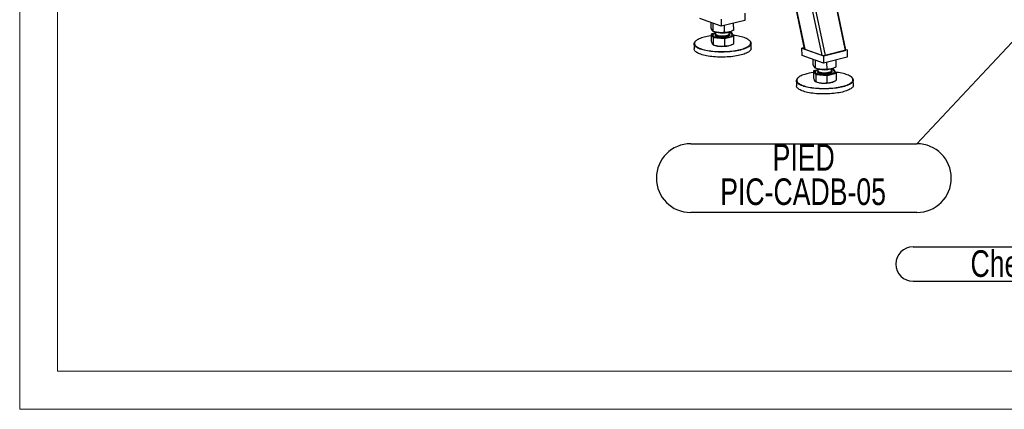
# Model space of a CAD drawing. Header units: millimetres. Extents: x 0 to 841, y 0 to 594.
# Tile 1 of 177: x 0 to 130, y 0 to 51. Entities that reach past the tile are written whole.
import ezdxf

# ---------------------------------------------------------------- set-up
doc = ezdxf.new("R2010")
doc.units = ezdxf.units.MM
doc.layers.add('NOTES', color=6, linetype='Continuous')
doc.layers.add('TRAIT-FORT', color=4, linetype='Continuous', lineweight=25)
doc.styles.add('SLDTEXTSTYLE1', font='TXT', dxfattribs={"width": 0.75})
doc.dimstyles.new('SLDDIMSTYLE2', dxfattribs={"dimtxt": 0.18, "dimasz": 1, "dimexe": 0, "dimexo": 0.0625, "dimgap": 0, "dimtad": 0, "dimtih": 1, "dimtoh": 1, "dimdec": 0, "dimrnd": 1e-09, "dimzin": 0, "dimdsep": 46, "dimtxsty": 'Standard', "dimblk1": 'DOT', "dimblk2": 'DOT', "dimsah": 1, "dimcen": 0.09, "dimadec": 0, "dimazin": 0, "dimtfac": 1, "dimtdec": 0, "dimtofl": 0, "dimtmove": 0, "dimatfit": 3, "dimldrblk": 'DOT', "dimfxl": 1, "dimfrac": 2, "dimtolj": 1, "dimtzin": 0, "dimarcsym": 0})

# ---------------------------------------------------------------- blocks, each defined once
blk = doc.blocks.new('SW_NOTE_10')
at = {"layer": 'NOTES', "color": 0}
for p, q in [((-29.81, 0), (0, 0)), ((0, -9.06), (-29.81, -9.06))]:
    blk.add_line(p, q, dxfattribs=at)
for centre, start, end in [((-29.81, -4.53), 90, 270), ((0, -4.53), 270, 90)]:
    blk.add_arc(centre, 4.53, start, end, dxfattribs=at)
at = {"layer": 'NOTES', "color": 0, "char_height": 3.5, "attachment_point": 2, "style": 'SLDTEXTSTYLE1'}
for s, insert in [('PIED', (-14.92, -0.05)), ('PIC-CADB-05', (-15, -4.57))]:
    blk.add_mtext(s, dxfattribs=dict(at, insert=insert))
blk = doc.blocks.new('_Dot')
at = {"color": 0, "linetype": 'ByBlock', "lineweight": -2}
blk.add_line((-0.5, 0), (-1, 0), dxfattribs=at)
at = {"color": 0, "linetype": 'ByBlock', "const_width": 0.5}
blk.add_lwpolyline([(-0.25, 0, 1), (0.25, 0, 1)], format="xyb", close=True, dxfattribs=at)
blk = doc.blocks.new('SW_NOTE_14')
at = {"layer": 'NOTES', "color": 0}
for p, q in [((-63.27, 2.31), (-2.26, 2.31)), ((-2.26, -2.22), (-63.27, -2.22))]:
    blk.add_line(p, q, dxfattribs=at)
for centre, start, end in [((-63.27, 0.05), 90, 270), ((-2.26, 0.05), 270, 90)]:
    blk.add_arc(centre, 2.26, start, end, dxfattribs=at)
at = {"layer": 'NOTES', "color": 0, "insert": (-32.88, 1.87), "char_height": 3.5, "attachment_point": 2, "style": 'SLDTEXTSTYLE1'}
blk.add_mtext('Cheville HSA M16x137 HILTI', dxfattribs=at)

msp = doc.modelspace()

# ---------------------------------------------------------------- linework, layer by layer
at = {"color": 7, "linetype": 'Continuous', "lineweight": 18}
for p, q in [((0, 594), (0, 0)), ((5, 589), (5, 5)), ((836, 5), (5, 5)), ((841, 0), (0, 0))]:
    msp.add_line(p, q, dxfattribs=at)
at = {"layer": 'TRAIT-FORT', "color": 4, "linetype": 'Continuous', "lineweight": 25}
for p, q in [((99.398, 76.775), (105.695, 46.61)), ((99.805, 76.877), (106.127, 46.598)), ((102.454, 77.54), (108.776, 47.26)), ((108.883, 47.336), (102.571, 77.569)), ((97.458, 76.14), (103.455, 47.417)), ((97.51, 75.599), (103.383, 47.471)), ((95.552, 52.161), (95.563, 51.207)), ((92.447, 50.427), (89.626, 51.442)), ((91.122, 50.216), (91.114, 50.907)), ((91.384, 49.752), (91.372, 50.814)), ((92.436, 51.382), (92.447, 50.427)), ((95.563, 51.207), (92.447, 50.427)), ((94.096, 49.916), (94.086, 50.837)), ((91.715, 49.562), (91.131, 49.412)), ((91.131, 49.412), (91.393, 48.949)), ((91.131, 49.412), (91.142, 48.465)), ((91.691, 49.669), (91.812, 49.641)), ((91.714, 49.664), (91.717, 49.413)), ((92.871, 49.602), (92.861, 50.531)), ((93.415, 49.659), (93.488, 49.678)), ((93.516, 49.433), (93.513, 49.687)), ((93.843, 49.576), (93.514, 49.609)), ((94.106, 49.112), (93.843, 49.576)), ((88.881, 48.108), (88.889, 47.439)), ((89.111, 48.502), (89.064, 48.458)), ((91.341, 49.257), (91.341, 49.248)), ((91.37, 48.011), (91.476, 47.964)), ((91.393, 48.949), (92.881, 48.799)), ((91.393, 48.949), (91.404, 48.002)), ((92.881, 48.799), (94.106, 49.112)), ((92.881, 48.799), (92.892, 47.852)), ((93.79, 47.99), (93.85, 48.019)), ((93.896, 49.277), (93.896, 49.287)), ((94.117, 48.165), (94.106, 49.112)), ((96.189, 48.54), (96.142, 48.582)), ((96.388, 47.525), (96.381, 48.193)), ((103.353, 47.613), (103.091, 47.548)), ((103.102, 46.593), (103.091, 47.548)), ((103.091, 47.548), (105.912, 46.532)), ((103.455, 47.417), (105.695, 46.61)), ((109.028, 47.312), (105.912, 46.532)), ((106.127, 46.598), (108.776, 47.26)), ((108.877, 47.366), (109.028, 47.312)), ((109.028, 47.312), (109.039, 46.357)), ((105.923, 45.578), (103.102, 46.593)), ((104.583, 45.354), (104.574, 46.063)), ((104.889, 44.893), (104.877, 45.954)), ((105.912, 46.532), (105.923, 45.578)), ((109.039, 46.357), (105.923, 45.578)), ((106.391, 44.756), (106.38, 45.693)), ((107.587, 45.08), (107.576, 45.992)), ((105.191, 44.713), (104.592, 44.551)), ((104.592, 44.551), (104.898, 44.09)), ((104.592, 44.551), (104.603, 43.603)), ((104.816, 44.408), (104.816, 44.399)), ((105.157, 44.822), (105.288, 44.792)), ((105.189, 44.815), (105.192, 44.564)), ((106.4, 43.953), (107.596, 44.276)), ((106.891, 44.81), (106.963, 44.829)), ((106.992, 44.584), (106.989, 44.838)), ((107.29, 44.737), (106.99, 44.764)), ((107.596, 44.276), (107.29, 44.737)), ((107.372, 44.428), (107.372, 44.437)), ((107.596, 44.276), (107.607, 43.329)), ((102.357, 43.258), (102.365, 42.59)), ((102.587, 43.653), (102.54, 43.609)), ((104.863, 43.155), (104.952, 43.114)), ((104.898, 44.09), (106.4, 43.953)), ((104.898, 44.09), (104.909, 43.143)), ((106.411, 43.005), (106.4, 43.953)), ((107.266, 43.141), (107.314, 43.164)), ((109.665, 43.691), (109.617, 43.733)), ((109.864, 42.676), (109.856, 43.344))]:
    msp.add_line(p, q, dxfattribs=at)
at = {"layer": 'TRAIT-FORT', "color": 4, "linetype": 'Continuous', "lineweight": 25, "flags": 128}
for points in [[(91.715, 49.532), (91.677, 49.52), (91.581, 49.484), (91.5, 49.445), (91.435, 49.403), (91.386, 49.36), (91.355, 49.316), (91.341, 49.271), (91.346, 49.226), (91.368, 49.181), (91.407, 49.138), (91.463, 49.097), (91.537, 49.058), (91.625, 49.022), (91.726, 48.99), (91.841, 48.962), (91.966, 48.938), (92.101, 48.919), (92.243, 48.904), (92.39, 48.895), (92.54, 48.891), (92.691, 48.893), (92.841, 48.9), (92.989, 48.912), (93.131, 48.929), (93.266, 48.951), (93.391, 48.977), (93.506, 49.008), (93.609, 49.042), (93.697, 49.08), (93.77, 49.12), (93.828, 49.162), (93.868, 49.206), (93.891, 49.251), (93.895, 49.296), (93.882, 49.341), (93.851, 49.384), (93.803, 49.427), (93.738, 49.467), (93.658, 49.504), (93.563, 49.538), (93.515, 49.553)], [(91.717, 49.413), (91.717, 49.407), (91.729, 49.369), (91.758, 49.334), (91.804, 49.299), (91.866, 49.267), (91.942, 49.238), (92.032, 49.213), (92.133, 49.192), (92.243, 49.175), (92.361, 49.163), (92.484, 49.157), (92.609, 49.155), (92.734, 49.159), (92.857, 49.167), (92.976, 49.181), (93.087, 49.199), (93.189, 49.222), (93.28, 49.249), (93.358, 49.279), (93.422, 49.312), (93.47, 49.347), (93.501, 49.384), (93.516, 49.421), (93.516, 49.433)], [(91.718, 49.3), (91.719, 49.294), (91.736, 49.257), (91.769, 49.221), (91.82, 49.188), (91.885, 49.156), (91.965, 49.128), (92.057, 49.104), (92.161, 49.084), (92.273, 49.069), (92.392, 49.058), (92.516, 49.052), (92.641, 49.052), (92.766, 49.057), (92.888, 49.067), (93.005, 49.082), (93.115, 49.101), (93.214, 49.125), (93.302, 49.153), (93.377, 49.184), (93.437, 49.217), (93.481, 49.253), (93.508, 49.289), (93.517, 49.32)], [(88.995, 47.84), (88.94, 47.914), (88.903, 47.99), (88.884, 48.067), (88.883, 48.144), (88.9, 48.221), (88.934, 48.298), (88.986, 48.374), (89.055, 48.449), (89.064, 48.458)], [(91.134, 49.19), (91.066, 49.181), (90.838, 49.144), (90.619, 49.102), (90.41, 49.056), (90.211, 49.007), (90.024, 48.953), (89.848, 48.896), (89.687, 48.835), (89.539, 48.771), (89.406, 48.705), (89.289, 48.636), (89.187, 48.566), (89.102, 48.493), (89.033, 48.419), (88.983, 48.344), (88.949, 48.268), (88.933, 48.192), (88.933, 48.116), (88.952, 48.04), (88.989, 47.965), (89.043, 47.892)], [(96.189, 48.54), (96.234, 48.498), (96.297, 48.424), (96.343, 48.349), (96.371, 48.272), (96.381, 48.195), (96.373, 48.118), (96.348, 48.041), (96.305, 47.965), (96.244, 47.889), (96.166, 47.815), (96.071, 47.742), (95.96, 47.671), (95.833, 47.603), (95.691, 47.537), (95.534, 47.474), (95.364, 47.414), (95.18, 47.358), (94.984, 47.305), (94.777, 47.257), (94.56, 47.213), (94.333, 47.173), (94.099, 47.138), (93.857, 47.108), (93.61, 47.082), (93.358, 47.062), (93.102, 47.047), (92.844, 47.037), (92.585, 47.033), (92.327, 47.034), (92.07, 47.04), (91.815, 47.052), (91.565, 47.068), (91.319, 47.09), (91.08, 47.117), (90.848, 47.149), (90.625, 47.186), (90.411, 47.227), (90.208, 47.273), (90.016, 47.322), (89.837, 47.376), (89.671, 47.434), (89.52, 47.495), (89.383, 47.559), (89.261, 47.625), (89.155, 47.695), (89.067, 47.766), (88.995, 47.84), (88.995, 47.84)], [(89.043, 47.892), (89.114, 47.819), (89.201, 47.749), (89.305, 47.68), (89.425, 47.614), (89.56, 47.551), (89.71, 47.491), (89.874, 47.434), (90.051, 47.381), (90.24, 47.332), (90.44, 47.287), (90.651, 47.246), (90.871, 47.21), (91.1, 47.179), (91.336, 47.152), (91.579, 47.13), (91.826, 47.114), (92.077, 47.103), (92.331, 47.097), (92.586, 47.096), (92.841, 47.1), (93.095, 47.11), (93.347, 47.124), (93.596, 47.144), (93.84, 47.169), (94.079, 47.199), (94.31, 47.234), (94.533, 47.273), (94.748, 47.317), (94.952, 47.364), (95.145, 47.416), (95.327, 47.472), (95.495, 47.531), (95.65, 47.593), (95.79, 47.658), (95.915, 47.725), (96.025, 47.795), (96.118, 47.867), (96.195, 47.94), (96.255, 48.015), (96.298, 48.09), (96.323, 48.166), (96.33, 48.243), (96.32, 48.318), (96.292, 48.394), (96.247, 48.468), (96.185, 48.541), (96.105, 48.613), (96.01, 48.682), (95.898, 48.75), (95.77, 48.814), (95.628, 48.876), (95.471, 48.934), (95.3, 48.989), (95.117, 49.04), (94.923, 49.087), (94.716, 49.13), (94.501, 49.169), (94.276, 49.202), (94.044, 49.231), (94.038, 49.232)], [(91.341, 49.248), (91.346, 49.216), (91.368, 49.172), (91.407, 49.129), (91.464, 49.087), (91.537, 49.049), (91.625, 49.013), (91.727, 48.981), (91.841, 48.952), (91.967, 48.928), (92.101, 48.909), (92.243, 48.895), (92.39, 48.886), (92.54, 48.882), (92.691, 48.883), (92.842, 48.89), (92.989, 48.902), (93.131, 48.919), (93.266, 48.941), (93.391, 48.968), (93.506, 48.998), (93.609, 49.032), (93.697, 49.07), (93.77, 49.11), (93.828, 49.153), (93.868, 49.196), (93.891, 49.241), (93.896, 49.277)], [(96.388, 47.525), (96.387, 47.489), (96.37, 47.412), (96.336, 47.335), (96.284, 47.259), (96.215, 47.184), (96.129, 47.11), (96.026, 47.038), (95.906, 46.969), (95.772, 46.901), (95.622, 46.837), (95.458, 46.775), (95.281, 46.717), (95.091, 46.663), (94.889, 46.612), (94.677, 46.566), (94.455, 46.524), (94.224, 46.487), (93.986, 46.454), (93.742, 46.426), (93.492, 46.404), (93.238, 46.386), (92.981, 46.374), (92.723, 46.366), (92.464, 46.365), (92.206, 46.368), (91.95, 46.377), (91.697, 46.391), (91.449, 46.41), (91.207, 46.435), (90.971, 46.464), (90.743, 46.499), (90.524, 46.538), (90.316, 46.581), (90.118, 46.629), (89.933, 46.681), (89.76, 46.736), (89.601, 46.796), (89.457, 46.858), (89.328, 46.923), (89.214, 46.992), (89.117, 47.062), (89.037, 47.134), (88.973, 47.209), (88.927, 47.284), (88.899, 47.36), (88.889, 47.437), (88.889, 47.439)], [(103.455, 44.09), (103.283, 44.032), (103.125, 43.971), (102.981, 43.906), (102.852, 43.839), (102.738, 43.77), (102.641, 43.699), (102.56, 43.626), (102.495, 43.551), (102.448, 43.476), (102.419, 43.4), (102.406, 43.324), (102.412, 43.248), (102.436, 43.173), (102.476, 43.098), (102.534, 43.025), (102.609, 42.953), (102.701, 42.883), (102.809, 42.815), (102.932, 42.749), (103.071, 42.687), (103.225, 42.628), (103.391, 42.572), (103.571, 42.52), (103.763, 42.472), (103.966, 42.428), (104.18, 42.388), (104.402, 42.353), (104.633, 42.323), (104.87, 42.297), (105.114, 42.277), (105.362, 42.262), (105.614, 42.252), (105.868, 42.247), (106.123, 42.247), (106.379, 42.253), (106.633, 42.264), (106.884, 42.28), (107.132, 42.301), (107.374, 42.327), (107.611, 42.358), (107.841, 42.394), (108.062, 42.434), (108.274, 42.479), (108.476, 42.527), (108.666, 42.58), (108.844, 42.636), (109.01, 42.696), (109.161, 42.759), (109.297, 42.825), (109.419, 42.893), (109.525, 42.963), (109.614, 43.036), (109.687, 43.109), (109.743, 43.184), (109.781, 43.26), (109.802, 43.336), (109.805, 43.412), (109.79, 43.488), (109.759, 43.563), (109.709, 43.637), (109.643, 43.71), (109.559, 43.781), (109.459, 43.85), (109.343, 43.916), (109.212, 43.98), (109.066, 44.041), (108.906, 44.099), (108.733, 44.153), (108.546, 44.203), (108.349, 44.249), (108.141, 44.291), (107.923, 44.328), (107.696, 44.361), (107.526, 44.381)], [(105.191, 44.683), (105.113, 44.656), (105.022, 44.619), (104.948, 44.579), (104.889, 44.537), (104.847, 44.493), (104.823, 44.448), (104.816, 44.403), (104.828, 44.358), (104.857, 44.314), (104.904, 44.272), (104.967, 44.232), (105.046, 44.194), (105.14, 44.16), (105.247, 44.129), (105.366, 44.102), (105.496, 44.08), (105.633, 44.063), (105.778, 44.051), (105.926, 44.044), (106.077, 44.042), (106.228, 44.046), (106.378, 44.055), (106.523, 44.069), (106.662, 44.088), (106.793, 44.112), (106.915, 44.14), (107.025, 44.172), (107.122, 44.208), (107.204, 44.246), (107.271, 44.288), (107.322, 44.331), (107.355, 44.375), (107.37, 44.42), (107.368, 44.465), (107.348, 44.509), (107.348, 44.509)], [(104.816, 44.399), (104.816, 44.394), (104.828, 44.349), (104.857, 44.305), (104.904, 44.262), (104.967, 44.222), (105.046, 44.185), (105.14, 44.15), (105.247, 44.119), (105.366, 44.093), (105.496, 44.071), (105.633, 44.054), (105.778, 44.041), (105.926, 44.034), (106.077, 44.033), (106.228, 44.036), (106.378, 44.045), (106.523, 44.059), (106.662, 44.078), (106.794, 44.102), (106.915, 44.13), (107.025, 44.162), (107.122, 44.198), (107.205, 44.237), (107.271, 44.278), (107.322, 44.321), (107.355, 44.365), (107.37, 44.41), (107.372, 44.428)], [(105.192, 44.564), (105.199, 44.531), (105.224, 44.495), (105.265, 44.46), (105.322, 44.427), (105.394, 44.397), (105.48, 44.371), (105.578, 44.349), (105.685, 44.331), (105.801, 44.317), (105.923, 44.309), (106.047, 44.306), (106.173, 44.308), (106.297, 44.315), (106.416, 44.327), (106.53, 44.344), (106.636, 44.366), (106.73, 44.391), (106.812, 44.42), (106.88, 44.453), (106.933, 44.487), (106.969, 44.523), (106.989, 44.561), (106.992, 44.584)], [(105.209, 44.512), (105.2, 44.493), (105.193, 44.456), (105.205, 44.419), (105.233, 44.383), (105.278, 44.348), (105.34, 44.316), (105.415, 44.287), (105.505, 44.262), (105.605, 44.24), (105.715, 44.223), (105.832, 44.211), (105.955, 44.204), (106.079, 44.202), (106.205, 44.206), (106.328, 44.214), (106.447, 44.228), (106.559, 44.246), (106.661, 44.269), (106.753, 44.295), (106.832, 44.325), (106.896, 44.358), (106.945, 44.393), (106.977, 44.429), (106.992, 44.467), (106.99, 44.504), (106.976, 44.532)], [(107.348, 44.509), (107.31, 44.553), (107.254, 44.594), (107.183, 44.633), (107.097, 44.669), (106.996, 44.702), (106.991, 44.703)], [(109.665, 43.691), (109.691, 43.667), (109.758, 43.593), (109.809, 43.518), (109.841, 43.442), (109.856, 43.365), (109.852, 43.288), (109.831, 43.211), (109.792, 43.134), (109.736, 43.058), (109.662, 42.984), (109.572, 42.91), (109.464, 42.839), (109.341, 42.77), (109.203, 42.703), (109.049, 42.64), (108.882, 42.579), (108.701, 42.522), (108.508, 42.469), (108.304, 42.419), (108.089, 42.374), (107.865, 42.333), (107.632, 42.297), (107.392, 42.265), (107.146, 42.239), (106.895, 42.218), (106.64, 42.201), (106.383, 42.19), (106.124, 42.184), (105.865, 42.184), (105.608, 42.189), (105.353, 42.199), (105.101, 42.215), (104.854, 42.235), (104.614, 42.261), (104.38, 42.292), (104.154, 42.327), (103.938, 42.367), (103.732, 42.412), (103.537, 42.461), (103.355, 42.514), (103.186, 42.57), (103.031, 42.63), (102.89, 42.694), (102.765, 42.76), (102.655, 42.829), (102.562, 42.9), (102.486, 42.972), (102.428, 43.047), (102.386, 43.123), (102.363, 43.199), (102.357, 43.276), (102.37, 43.353), (102.4, 43.43), (102.447, 43.506), (102.512, 43.582), (102.54, 43.609)], [(108.801, 41.882), (108.614, 41.827), (108.415, 41.775), (108.206, 41.728), (107.986, 41.685), (107.757, 41.646), (107.521, 41.612), (107.278, 41.583), (107.029, 41.559), (106.776, 41.54), (106.52, 41.527), (106.261, 41.518), (106.003, 41.515), (105.744, 41.518), (105.488, 41.525), (105.234, 41.538), (104.985, 41.556), (104.741, 41.579), (104.503, 41.608), (104.274, 41.641), (104.052, 41.679), (103.841, 41.721), (103.641, 41.768), (103.453, 41.818), (103.276, 41.873), (103.114, 41.932), (102.966, 41.993), (102.833, 42.058), (102.716, 42.126), (102.615, 42.195), (102.53, 42.268), (102.463, 42.341), (102.412, 42.416), (102.38, 42.493), (102.365, 42.569), (102.365, 42.59)], [(109.864, 42.676), (109.864, 42.658), (109.851, 42.581), (109.822, 42.504), (109.774, 42.428), (109.709, 42.353), (109.627, 42.278), (109.527, 42.206), (109.413, 42.136), (109.282, 42.068), (109.135, 42.003), (108.975, 41.941), (108.801, 41.882)]]:
    msp.add_lwpolyline(points, dxfattribs=at)
at = {"layer": 'TRAIT-FORT', "color": 4, "linetype": 'Continuous', "lineweight": 25}
for centre, radius, start, end in [((92.561, 53.177), 3.614, 258.04792, 274.09555), ((92.66, 52.731), 3.163, 272.88928, 283.81705), ((92.303, 50.029), 2.225, 248.18178, 266.02546), ((92.584, 51.887), 4.1, 263.91935, 282.98972), ((93.151, 49.37), 1.521, 283.47831, 294.84417), ((105.598, 37.017), 7.39, 97.80647, 106.85237), ((106.049, 48.398), 3.686, 258.08965, 283.21347), ((105.802, 45.264), 2.311, 248.42695, 266.52212), ((106.061, 46.98), 4.043, 264.32807, 283.57845), ((106.652, 44.459), 1.454, 284.2714, 294.96083)]:
    msp.add_arc(centre, radius, start, end, dxfattribs=at)
for centre, start_param, end_param in [((103.688, 47.475), 3.2057783, 3.8451028), ((108.578, 47.331), 5.4158991, 6.3473709), ((105.929, 46.669), 3.8451028, 5.4158991)]:
    msp.add_ellipse(centre, major_axis=(0.306, -0.001), ratio=0.3007342, start_param=start_param, end_param=end_param, dxfattribs=at)
for points, knots in [([(91.384, 49.752), (91.367, 49.765), (91.334, 49.788), (91.285, 49.848), (91.243, 49.92), (91.202, 50.005), (91.163, 50.1), (91.136, 50.176), (91.122, 50.216)], [0, 0, 0, 0, 0.202031, 0.3828103, 0.5552649, 0.6932779, 0.838858, 1, 1, 1, 1]), ([(92.871, 49.602), (92.772, 49.594), (92.585, 49.577), (92.309, 49.579), (92.063, 49.6), (91.835, 49.636), (91.614, 49.685), (91.463, 49.729), (91.384, 49.752)], [0, 0, 0, 0, 0.2019551, 0.3828677, 0.5554065, 0.6931581, 0.8389487, 1, 1, 1, 1]), ([(92.286, 49.003), (92.233, 49.01), (92.123, 49.023), (91.975, 49.055), (91.847, 49.095), (91.747, 49.145), (91.696, 49.19), (91.674, 49.228), (91.664, 49.265), (91.675, 49.311), (91.711, 49.345), (91.728, 49.362)], [0, 0, 0, 0, 0.11671838, 0.24000795, 0.36870603, 0.50012561, 0.63110949, 0.69549555, 0.76017207, 0.88337932, 1, 1, 1, 1]), ([(93.495, 49.388), (93.514, 49.373), (93.544, 49.35), (93.562, 49.316), (93.572, 49.279), (93.559, 49.233), (93.513, 49.182), (93.436, 49.133), (93.326, 49.088), (93.184, 49.048), (93.015, 49.017), (92.86, 49), (92.732, 48.992), (92.668, 48.99), (92.636, 48.989)], [0, 0, 0, 0, 0.0849396, 0.1371305, 0.1895567, 0.2894276, 0.3839594, 0.4784276, 0.5784656, 0.6826719, 0.7891257, 0.8955795, 0.9477703, 1, 1, 1, 1]), ([(94.096, 49.916), (94.015, 49.876), (93.861, 49.801), (93.633, 49.717), (93.431, 49.661), (93.243, 49.627), (93.061, 49.607), (92.937, 49.604), (92.871, 49.602)], [0, 0, 0, 0, 0.2020414, 0.3826841, 0.555341, 0.693018, 0.8388842, 1, 1, 1, 1]), ([(91.142, 48.465), (91.164, 48.396), (91.196, 48.291), (91.241, 48.181), (91.263, 48.138), (91.274, 48.116)], [0, 0, 0, 0, 0.4949388, 0.7476958, 1, 1, 1, 1]), ([(91.274, 48.116), (91.296, 48.083), (91.341, 48.017), (91.383, 48.007), (91.404, 48.002)], [0, 0, 0, 0, 0.494912, 1, 1, 1, 1]), ([(92.636, 48.989), (92.575, 48.989), (92.455, 48.989), (92.341, 48.999), (92.286, 49.003)], [0, 0, 0, 0, 0.5145705, 1, 1, 1, 1]), ([(93.505, 47.891), (93.608, 47.924), (93.815, 47.989), (94.015, 48.106), (94.117, 48.165)], [0, 0, 0, 0, 0.4944489, 1, 1, 1, 1]), ([(91.404, 48.002), (91.525, 47.958), (91.708, 47.891), (91.959, 47.834), (92.086, 47.818), (92.149, 47.809)], [0, 0, 0, 0, 0.4956857, 0.7476617, 1, 1, 1, 1]), ([(92.149, 47.809), (92.274, 47.803), (92.526, 47.789), (92.769, 47.831), (92.892, 47.852)], [0, 0, 0, 0, 0.4940789, 1, 1, 1, 1]), ([(92.892, 47.852), (92.992, 47.845), (93.142, 47.835), (93.348, 47.856), (93.453, 47.88), (93.505, 47.891)], [0, 0, 0, 0, 0.4952341, 0.7476379, 1, 1, 1, 1]), ([(104.889, 44.893), (104.869, 44.905), (104.831, 44.928), (104.774, 44.988), (104.723, 45.06), (104.676, 45.144), (104.63, 45.239), (104.599, 45.314), (104.583, 45.354)], [0, 0, 0, 0, 0.2021057, 0.3827812, 0.5556377, 0.6932373, 0.8391464, 1, 1, 1, 1]), ([(106.391, 44.756), (106.291, 44.747), (106.102, 44.729), (105.823, 44.728), (105.575, 44.746), (105.345, 44.781), (105.122, 44.828), (104.969, 44.871), (104.889, 44.893)], [0, 0, 0, 0, 0.2021054, 0.3825343, 0.5553049, 0.6932076, 0.8388781, 1, 1, 1, 1]), ([(105.162, 44.358), (105.154, 44.375), (105.137, 44.411), (105.153, 44.465), (105.192, 44.5), (105.212, 44.518)], [0, 0, 0, 0, 0.3199728, 0.6589088, 1, 1, 1, 1]), ([(107.026, 44.487), (107.034, 44.47), (107.051, 44.435), (107.033, 44.38), (106.98, 44.325), (106.888, 44.272), (106.783, 44.234), (106.687, 44.207), (106.585, 44.184), (106.449, 44.162), (106.278, 44.146), (106.101, 44.138), (105.918, 44.141), (105.734, 44.155), (105.561, 44.181), (105.435, 44.21), (105.349, 44.239), (105.276, 44.268), (105.205, 44.308), (105.176, 44.342), (105.162, 44.358)], [0, 0, 0, 0, 0.0582459, 0.1199437, 0.1842622, 0.2499212, 0.3156173, 0.3477828, 0.3799934, 0.4417621, 0.5000136, 0.5583117, 0.6199231, 0.6842495, 0.74998, 0.8155379, 0.8478268, 0.8801333, 0.9418199, 1, 1, 1, 1]), ([(107.587, 45.08), (107.507, 45.039), (107.357, 44.963), (107.134, 44.877), (106.937, 44.819), (106.755, 44.783), (106.577, 44.762), (106.455, 44.758), (106.391, 44.756)], [0, 0, 0, 0, 0.2020682, 0.3826608, 0.5553265, 0.6929932, 0.8388969, 1, 1, 1, 1]), ([(106.974, 44.538), (106.975, 44.538), (107.003, 44.522), (107.015, 44.504), (107.026, 44.487)], [0, 0, 0, 0, 0.0429466, 1, 1, 1, 1]), ([(104.603, 43.603), (104.628, 43.534), (104.666, 43.43), (104.718, 43.32), (104.744, 43.277), (104.757, 43.256)], [0, 0, 0, 0, 0.4951009, 0.7473908, 1, 1, 1, 1]), ([(104.757, 43.256), (104.783, 43.223), (104.835, 43.157), (104.884, 43.147), (104.909, 43.143)], [0, 0, 0, 0, 0.4945138, 1, 1, 1, 1]), ([(104.909, 43.143), (105.031, 43.1), (105.216, 43.035), (105.469, 42.979), (105.597, 42.964), (105.661, 42.957)], [0, 0, 0, 0, 0.4947409, 0.7476221, 1, 1, 1, 1]), ([(105.661, 42.957), (105.787, 42.951), (106.042, 42.94), (106.287, 42.983), (106.411, 43.005)], [0, 0, 0, 0, 0.4948997, 1, 1, 1, 1]), ([(106.411, 43.005), (106.509, 43), (106.656, 42.991), (106.857, 43.014), (106.959, 43.038), (107.01, 43.05)], [0, 0, 0, 0, 0.4952102, 0.7476791, 1, 1, 1, 1]), ([(107.01, 43.05), (107.111, 43.083), (107.313, 43.15), (107.508, 43.269), (107.607, 43.329)], [0, 0, 0, 0, 0.4944493, 1, 1, 1, 1])]:
    msp.add_open_spline(points, degree=3, knots=knots, dxfattribs=at)

# ---------------------------------------------------------------- block references
at = {"layer": 'NOTES', "color": 211}
for name, p in [('SW_NOTE_10', (118.239, 34.969)), ('SW_NOTE_14', (181.006, 19.065))]:
    msp.add_blockref(name, p, dxfattribs=at)

# ---------------------------------------------------------------- leaders
msp.add_leader([(140.66, 58.869), (118.239, 34.969)], dimstyle='SLDDIMSTYLE2', dxfattribs=at)

doc.saveas('drawing.dxf')
